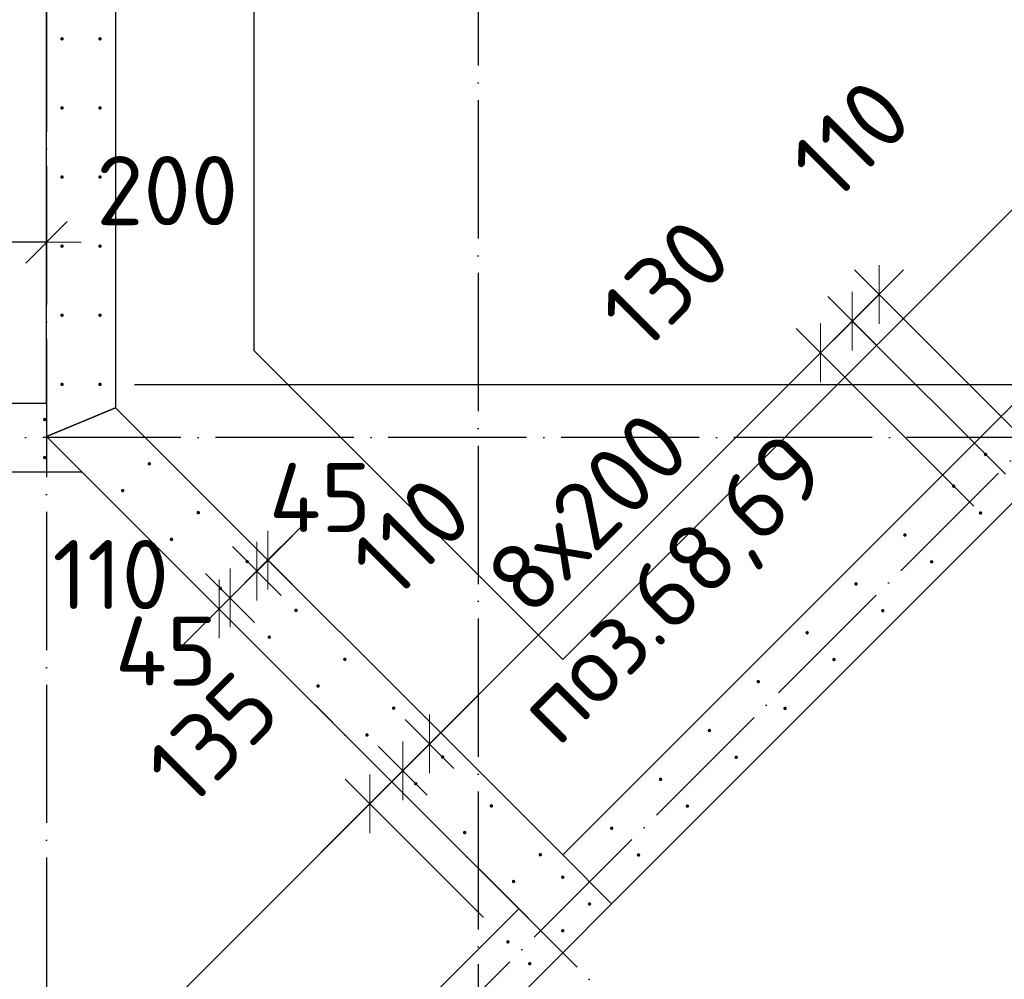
# Model space of a CAD drawing. Header units: millimetres. Extents: x 76517 to 124426, y -73423 to -21861.
# Tile 58 of 114: x 93823 to 96672, y -49768 to -46991. Entities that reach past the tile are written whole.
import ezdxf

# ---------------------------------------------------------------- set-up
doc = ezdxf.new("R2010")
doc.units = ezdxf.units.MM
doc.header["$PDMODE"] = 65
for name, pattern in [('______11', [500, 400, -50, 0, -50]), ('______2', [270, 200, -70]), ('______5', [1100, 800, -100, 100, -100])]:
    doc.linetypes.add(name, pattern=pattern)
for name, color, linetype, lineweight in [('Standard', 7, 'Continuous', 25), ('Арм.стержн. Выпуски', 180, 'Continuous', 35), ('Размерная линия_ общее_1', 7, 'Continuous', 13), ('Стена_ общее', 7, 'Continuous', 35), ('Фундамент_ общее', 7, 'Continuous', 35)]:
    doc.layers.add(name, color=color, linetype=linetype, lineweight=lineweight)
doc.layers.add('Осевая линия_ общее', color=7, linetype='______5', lineweight=13, true_color=0xa0a0a0)
doc.styles.add('ISOCPEUR', font='ISOCPEUR')
doc.dimstyles.new('DIMSTYLE_10', dxfattribs={"dimtxt": 200, "dimasz": 200, "dimexe": 0, "dimexo": 0, "dimgap": 100, "dimtad": 2, "dimdec": 0, "dimrnd": 5, "dimzin": 12, "dimdsep": 46, "dimtxsty": 'ISOCPEUR', "dimblk1": 'ALL_ML_STRICH', "dimblk2": 'ALL_ML_STRICH', "dimsah": 1, "dimcen": 0, "dimclrd": 7, "dimclre": 256, "dimclrt": 7, "dimadec": 0, "dimazin": 0, "dimtfac": 1, "dimtdec": 0, "dimtix": 1, "dimtmove": 2, "dimatfit": 3, "dimfxl": 0, "dimtvp": 1.2, "dimtzin": 0, "dimlwd": 0, "dimlwe": -3, "dimarcsym": 0})
doc.dimstyles.new('DIMSTYLE_16', dxfattribs={"dimtxt": 200, "dimasz": 200, "dimexe": 0, "dimexo": 0, "dimgap": 100, "dimtad": 2, "dimdec": 0, "dimrnd": 5, "dimzin": 12, "dimdsep": 46, "dimtxsty": 'ISOCPEUR', "dimblk1": 'ALL_ML_STRICH', "dimblk2": 'ALL_ML_STRICH', "dimsah": 1, "dimcen": 0, "dimclrd": 7, "dimclre": 256, "dimclrt": 7, "dimadec": 0, "dimazin": 0, "dimtfac": 1, "dimtdec": 0, "dimtix": 1, "dimtmove": 2, "dimatfit": 3, "dimfxl": 0, "dimtzin": 0, "dimlwd": 0, "dimlwe": -3, "dimarcsym": 0})
doc.dimstyles.new('DIMSTYLE_21', dxfattribs={"dimtxt": 200, "dimasz": 200, "dimexe": 0, "dimexo": 0, "dimgap": 100, "dimtad": 2, "dimdec": 0, "dimrnd": 5, "dimzin": 12, "dimdsep": 46, "dimtxsty": 'ISOCPEUR', "dimblk1": 'ALL_ML_STRICH', "dimblk2": 'ALL_ML_STRICH', "dimsah": 1, "dimcen": 0, "dimsd1": 1, "dimsd2": 1, "dimclrd": 7, "dimclre": 256, "dimclrt": 7, "dimadec": 0, "dimazin": 0, "dimtfac": 1, "dimtdec": 0, "dimtix": 1, "dimtmove": 2, "dimatfit": 3, "dimfxl": 0, "dimtvp": 1.2, "dimtzin": 0, "dimlwd": 0, "dimlwe": -3, "dimarcsym": 0})
doc.dimstyles.new('DIMSTYLE_6', dxfattribs={"dimtxt": 200, "dimasz": 200, "dimexe": 0, "dimexo": 0, "dimgap": 100, "dimtad": 2, "dimdec": 0, "dimrnd": 1, "dimzin": 12, "dimdsep": 46, "dimtxsty": 'ISOCPEUR', "dimblk1": 'ALL_ML_STRICH', "dimblk2": 'ALL_ML_STRICH', "dimsah": 1, "dimcen": 0, "dimclrd": 7, "dimclre": 256, "dimclrt": 7, "dimadec": 0, "dimazin": 0, "dimtfac": 1, "dimtdec": 0, "dimtix": 1, "dimtmove": 2, "dimatfit": 3, "dimfxl": 0, "dimtvp": 1.2, "dimtzin": 0, "dimlwd": 0, "dimlwe": -3, "dimarcsym": 0})

# ---------------------------------------------------------------- blocks, each defined once
blk = doc.blocks.new('ALL_ML_STRICH')
at = {"color": 0, "linetype": 'ByBlock', "lineweight": -2}
for p, q in [((0, -0.5), (0, 0.5)), ((-0.3, -0.3), (0.3, 0.3)), ((-1, 0), (0.5, 0))]:
    blk.add_line(p, q, dxfattribs=at)
blk = doc.blocks.new('*D38')
at = {"layer": 'DEFPOINTS', "color": 7, "linetype": 'Continuous', "lineweight": 13, "transparency": 33554687}
for p in [(93900, -47634.8), (93900, -47967.8), (93700, -48145)]:
    blk.add_point(p, dxfattribs=at)
at = {"layer": 'Размерная линия_ общее_1', "color": 253, "linetype": 'Continuous', "lineweight": -2, "true_color": 0xa0a0a0, "transparency": 33554687}
for p, q in [((93700, -48045), (93700, -47634.8)), ((93900, -47634.8), (93900, -47634.8))]:
    blk.add_line(p, q, dxfattribs=at)
at = {"layer": 'Размерная линия_ общее_1', "color": 7, "linetype": 'Continuous', "lineweight": -2, "transparency": 33554687}
blk.add_line((93900, -47634.8), (93700, -47634.8), dxfattribs=at)
at = {"layer": 'Размерная линия_ общее_1', "color": 7, "linetype": 'Continuous', "lineweight": 13, "transparency": 33554687, "xscale": 200, "yscale": 200, "zscale": 200}
for p, rotation in [((93700, -47634.8), 180), ((93900, -47634.8), 360)]:
    blk.add_blockref('ALL_ML_STRICH', p, dxfattribs=dict(at, rotation=rotation))
at = {"layer": 'Размерная линия_ общее_1', "color": 7, "linetype": 'Continuous', "lineweight": 13, "transparency": 33554687, "insert": (94249.5, -47485.3), "char_height": 200, "width": 600, "attachment_point": 5, "style": 'ISOCPEUR'}
blk.add_mtext('\\A1;{200}', dxfattribs=at)
blk = doc.blocks.new('СЛОЖНЫЙ_ОБЪЕКТ_0')
at = {"layer": 'Осевая линия_ общее', "color": 253, "linetype": '______11', "lineweight": -3, "true_color": 0xa0a0a0, "transparency": 33554687}
for p, q in [((84349.3, -60608.6), (98753.1, -46204.8)), ((100386.5, -54683), (94623.6, -48920.1))]:
    blk.add_line(p, q, dxfattribs=at)
blk = doc.blocks.new('*D177')
at = {"layer": 'DEFPOINTS', "color": 7, "linetype": 'Continuous', "lineweight": 13, "transparency": 33554687}
for p in [(94447.5, -48524.8), (94541, -48554.6), (94561, -48574.7)]:
    blk.add_point(p, dxfattribs=at)
at = {"layer": 'Размерная линия_ общее_1', "color": 7, "linetype": 'Continuous', "lineweight": -2, "transparency": 33554687}
blk.add_line((94541, -48554.6), (94509.1, -48586.4), dxfattribs=at)
at = {"layer": 'Размерная линия_ общее_1', "color": 253, "linetype": 'Continuous', "lineweight": -2, "true_color": 0xa0a0a0, "transparency": 33554687}
for p, q in [((94541, -48554.6), (94541, -48554.6)), ((94509.1, -48586.4), (94509.1, -48586.4))]:
    blk.add_line(p, q, dxfattribs=at)
at = {"layer": 'Размерная линия_ общее_1', "color": 7, "linetype": 'Continuous', "lineweight": 13, "transparency": 33554687, "xscale": 200, "yscale": 200, "zscale": 200}
for p, rotation in [((94509.1, -48586.4), 225.0000000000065), ((94541, -48554.6), 45.00000000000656)]:
    blk.add_blockref('ALL_ML_STRICH', p, dxfattribs=dict(at, rotation=rotation))
at = {"layer": 'Размерная линия_ общее_1', "color": 7, "linetype": 'Continuous', "lineweight": 13, "transparency": 33554687, "insert": (94691.8, -48373.4), "char_height": 200, "width": 400, "attachment_point": 5, "style": 'ISOCPEUR'}
blk.add_mtext('\\A1;{45}', dxfattribs=at)
blk = doc.blocks.new('*D178')
at = {"layer": 'DEFPOINTS', "color": 7, "linetype": 'Continuous', "lineweight": 13, "transparency": 33554687}
for p in [(94447.5, -48524.8), (94509.1, -48586.4), (94369.7, -48602.6)]:
    blk.add_point(p, dxfattribs=at)
at = {"layer": 'Размерная линия_ общее_1', "color": 253, "linetype": 'Continuous', "lineweight": -2, "true_color": 0xa0a0a0, "transparency": 33554687}
for p, q in [((94509.1, -48586.4), (94509.1, -48586.4)), ((94431.4, -48664.2), (94431.4, -48664.2))]:
    blk.add_line(p, q, dxfattribs=at)
at = {"layer": 'Размерная линия_ общее_1', "color": 7, "linetype": 'Continuous', "lineweight": -2, "transparency": 33554687}
for p, q in [((94509.1, -48586.4), (94509.1, -48586.4)), ((94431.4, -48664.2), (94431.4, -48664.2))]:
    blk.add_line(p, q, dxfattribs=at)
at = {"layer": 'Размерная линия_ общее_1', "color": 7, "linetype": 'Continuous', "lineweight": 13, "transparency": 33554687, "xscale": 200, "yscale": 200, "zscale": 200}
for p, rotation in [((94509.1, -48586.4), 45.00000000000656), ((94431.4, -48664.2), 225.0000000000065)]:
    blk.add_blockref('ALL_ML_STRICH', p, dxfattribs=dict(at, rotation=rotation))
at = {"layer": 'Размерная линия_ общее_1', "color": 7, "linetype": 'Continuous', "lineweight": 13, "transparency": 33554687, "insert": (94086.1, -48596.5), "char_height": 200, "width": 600, "attachment_point": 5, "style": 'ISOCPEUR'}
blk.add_mtext('\\A1;{110}', dxfattribs=at)
blk = doc.blocks.new('*D179')
at = {"layer": 'DEFPOINTS', "color": 7, "linetype": 'Continuous', "lineweight": 13, "transparency": 33554687}
for p in [(94369.7, -48602.6), (94431.4, -48664.2), (94426.7, -48723.2)]:
    blk.add_point(p, dxfattribs=at)
at = {"layer": 'Размерная линия_ общее_1', "color": 7, "linetype": 'Continuous', "lineweight": -2, "transparency": 33554687}
blk.add_line((94431.4, -48664.2), (94399.5, -48696), dxfattribs=at)
at = {"layer": 'Размерная линия_ общее_1', "color": 253, "linetype": 'Continuous', "lineweight": -2, "true_color": 0xa0a0a0, "transparency": 33554687}
for p, q in [((94431.4, -48664.2), (94431.4, -48664.2)), ((94399.5, -48696), (94399.5, -48696))]:
    blk.add_line(p, q, dxfattribs=at)
at = {"layer": 'Размерная линия_ общее_1', "color": 7, "linetype": 'Continuous', "lineweight": 13, "transparency": 33554687, "xscale": 200, "yscale": 200, "zscale": 200}
for p, rotation in [((94399.5, -48696), 225.0000000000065), ((94431.4, -48664.2), 45.00000000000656)]:
    blk.add_blockref('ALL_ML_STRICH', p, dxfattribs=dict(at, rotation=rotation))
at = {"layer": 'Размерная линия_ общее_1', "color": 7, "linetype": 'Continuous', "lineweight": 13, "transparency": 33554687, "insert": (94246.3, -48817.9), "char_height": 200, "width": 400, "attachment_point": 5, "style": 'ISOCPEUR'}
blk.add_mtext('\\A1;{45}', dxfattribs=at)
blk = doc.blocks.new('*D361')
at = {"layer": 'DEFPOINTS', "color": 7, "linetype": 'Continuous', "lineweight": 13, "transparency": 33554687}
for p in [(94055, -46046), (94055, -48046), (97244.3, -48046)]:
    blk.add_point(p, dxfattribs=at)
at = {"layer": 'Размерная линия_ общее_1', "color": 253, "linetype": 'Continuous', "lineweight": -2, "true_color": 0xa0a0a0, "transparency": 33554687}
for p, q in [((94155, -46046), (97244.3, -46046)), ((94155, -48046), (97244.3, -48046))]:
    blk.add_line(p, q, dxfattribs=at)
at = {"layer": 'Размерная линия_ общее_1', "color": 7, "linetype": 'Continuous', "lineweight": -2, "transparency": 33554687}
blk.add_line((97244.3, -48046), (97244.3, -46046), dxfattribs=at)
at = {"layer": 'Размерная линия_ общее_1', "color": 7, "linetype": 'Continuous', "lineweight": 13, "transparency": 33554687, "xscale": 200, "yscale": 200, "zscale": 200}
for p, rotation in [((97244.3, -46046), 90), ((97244.3, -48046), 270)]:
    blk.add_blockref('ALL_ML_STRICH', p, dxfattribs=dict(at, rotation=rotation))
at = {"layer": 'Размерная линия_ общее_1', "color": 7, "linetype": 'Continuous', "lineweight": 13, "transparency": 33554687, "insert": (96994.3, -47786), "char_height": 200, "width": 10, "attachment_point": 1, "rotation": 90, "line_spacing_factor": 0.60241, "style": 'ISOCPEUR'}
blk.add_mtext('10х200=2000', dxfattribs=at)
blk = doc.blocks.new('*D440')
at = {"layer": 'DEFPOINTS', "color": 7, "linetype": 'Continuous', "lineweight": 13, "transparency": 33554687}
for p in [(95235.6, -49659.4), (91017.4, -53077.9), (91417.2, -53477.8)]:
    blk.add_point(p, dxfattribs=at)
at = {"layer": 'Размерная линия_ общее_1', "color": 7, "linetype": 'Continuous', "lineweight": -2, "transparency": 33554687}
blk.add_line((91017.4, -53077.9), (94835.7, -49259.5), dxfattribs=at)
at = {"layer": 'Размерная линия_ общее_1', "color": 253, "linetype": 'Continuous', "lineweight": -2, "true_color": 0xa0a0a0, "transparency": 33554687}
for p, q in [((95164.9, -49588.7), (94835.7, -49259.5)), ((91346.5, -53407), (91017.4, -53077.9))]:
    blk.add_line(p, q, dxfattribs=at)
at = {"layer": 'Размерная линия_ общее_1', "color": 7, "linetype": 'Continuous', "lineweight": 13, "transparency": 33554687, "xscale": 200, "yscale": 200, "zscale": 200}
for p, rotation in [((94835.7, -49259.5), 45.0000000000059), ((91017.4, -53077.9), 225.0000000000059)]:
    blk.add_blockref('ALL_ML_STRICH', p, dxfattribs=dict(at, rotation=rotation))
at = {"layer": 'Размерная линия_ общее_1', "color": 7, "linetype": 'Continuous', "lineweight": 13, "transparency": 33554687, "insert": (92205.3, -51536.4), "char_height": 200, "width": 10, "attachment_point": 1, "rotation": 45, "line_spacing_factor": 0.60241, "style": 'ISOCPEUR'}
blk.add_mtext('27х200=5400', dxfattribs=at)
blk = doc.blocks.new('*D441')
at = {"layer": 'DEFPOINTS', "color": 7, "linetype": 'Continuous', "lineweight": 13, "transparency": 33554687}
for p in [(94969, -49201.9), (94835.7, -49259.5), (95235.6, -49659.4)]:
    blk.add_point(p, dxfattribs=at)
at = {"layer": 'Размерная линия_ общее_1', "color": 7, "linetype": 'Continuous', "lineweight": -2, "transparency": 33554687}
blk.add_line((94835.7, -49259.5), (94931.2, -49164), dxfattribs=at)
at = {"layer": 'Размерная линия_ общее_1', "color": 253, "linetype": 'Continuous', "lineweight": -2, "true_color": 0xa0a0a0, "transparency": 33554687}
for p, q in [((94931.2, -49164), (94931.2, -49164)), ((95164.9, -49588.7), (94835.7, -49259.5))]:
    blk.add_line(p, q, dxfattribs=at)
at = {"layer": 'Размерная линия_ общее_1', "color": 7, "linetype": 'Continuous', "lineweight": 13, "transparency": 33554687, "xscale": 200, "yscale": 200, "zscale": 200}
for p, rotation in [((94835.7, -49259.5), 225.0000000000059), ((94931.2, -49164), 45.0000000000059)]:
    blk.add_blockref('ALL_ML_STRICH', p, dxfattribs=dict(at, rotation=rotation))
at = {"layer": 'Размерная линия_ общее_1', "color": 7, "linetype": 'Continuous', "lineweight": 13, "transparency": 33554687, "insert": (94380.9, -49070.5), "char_height": 200, "width": 600, "attachment_point": 5, "rotation": 45, "style": 'ISOCPEUR'}
blk.add_mtext('\\A1;{135}', dxfattribs=at)
blk = doc.blocks.new('*D442')
at = {"layer": 'DEFPOINTS', "color": 7, "linetype": 'Continuous', "lineweight": 13, "transparency": 33554687}
for p in [(95046.5, -49124.4), (94931.2, -49164), (94969, -49201.9)]:
    blk.add_point(p, dxfattribs=at)
at = {"layer": 'Размерная линия_ общее_1', "color": 7, "linetype": 'Continuous', "lineweight": -2, "transparency": 33554687}
blk.add_line((94931.2, -49164), (95008.7, -49086.6), dxfattribs=at)
at = {"layer": 'Размерная линия_ общее_1', "color": 253, "linetype": 'Continuous', "lineweight": -2, "true_color": 0xa0a0a0, "transparency": 33554687}
for p, q in [((95008.7, -49086.6), (95008.7, -49086.6)), ((94931.2, -49164), (94931.2, -49164))]:
    blk.add_line(p, q, dxfattribs=at)
at = {"layer": 'Размерная линия_ общее_1', "color": 7, "linetype": 'Continuous', "lineweight": 13, "transparency": 33554687, "xscale": 200, "yscale": 200, "zscale": 200}
for p, rotation in [((94931.2, -49164), 225.0000000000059), ((95008.7, -49086.6), 45.0000000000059)]:
    blk.add_blockref('ALL_ML_STRICH', p, dxfattribs=dict(at, rotation=rotation))
at = {"layer": 'Размерная линия_ общее_1', "color": 7, "linetype": 'Continuous', "lineweight": 13, "transparency": 33554687, "insert": (94955.5, -48486.9), "char_height": 200, "width": 600, "attachment_point": 5, "rotation": 45, "style": 'ISOCPEUR'}
blk.add_mtext('\\A1;{110}', dxfattribs=at)
blk = doc.blocks.new('*D443')
at = {"layer": 'DEFPOINTS', "color": 7, "linetype": 'Continuous', "lineweight": 13, "transparency": 33554687}
for p in [(96654.5, -48469), (95008.7, -49086.6), (95046.5, -49124.4)]:
    blk.add_point(p, dxfattribs=at)
at = {"layer": 'Размерная линия_ общее_1', "color": 7, "linetype": 'Continuous', "lineweight": -2, "transparency": 33554687}
blk.add_line((95008.7, -49086.6), (96140.4, -47954.9), dxfattribs=at)
at = {"layer": 'Размерная линия_ общее_1', "color": 253, "linetype": 'Continuous', "lineweight": -2, "true_color": 0xa0a0a0, "transparency": 33554687}
for p, q in [((96583.8, -48398.3), (96140.4, -47954.9)), ((95008.7, -49086.6), (95008.7, -49086.6))]:
    blk.add_line(p, q, dxfattribs=at)
at = {"layer": 'Размерная линия_ общее_1', "color": 7, "linetype": 'Continuous', "lineweight": 13, "transparency": 33554687, "xscale": 200, "yscale": 200, "zscale": 200}
for p, rotation in [((96140.4, -47954.9), 45.0000000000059), ((95008.7, -49086.6), 225.0000000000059)]:
    blk.add_blockref('ALL_ML_STRICH', p, dxfattribs=dict(at, rotation=rotation))
at = {"layer": 'Размерная линия_ общее_1', "color": 7, "linetype": 'Continuous', "lineweight": 13, "transparency": 33554687, "insert": (95157.3, -48584.4), "char_height": 200, "width": 10, "attachment_point": 1, "rotation": 45, "line_spacing_factor": 0.60241, "style": 'ISOCPEUR'}
blk.add_mtext('8х200', dxfattribs=at)
blk = doc.blocks.new('*D444')
at = {"layer": 'DEFPOINTS', "color": 7, "linetype": 'Continuous', "lineweight": 13, "transparency": 33554687}
for p in [(96140.4, -47954.9), (96746.4, -48377), (96654.5, -48469)]:
    blk.add_point(p, dxfattribs=at)
at = {"layer": 'Размерная линия_ общее_1', "color": 7, "linetype": 'Continuous', "lineweight": -2, "transparency": 33554687}
blk.add_line((96140.4, -47954.9), (96232.3, -47862.9), dxfattribs=at)
at = {"layer": 'Размерная линия_ общее_1', "color": 253, "linetype": 'Continuous', "lineweight": -2, "true_color": 0xa0a0a0, "transparency": 33554687}
for p, q in [((96675.7, -48306.3), (96232.3, -47862.9)), ((96583.8, -48398.3), (96140.4, -47954.9))]:
    blk.add_line(p, q, dxfattribs=at)
at = {"layer": 'Размерная линия_ общее_1', "color": 7, "linetype": 'Continuous', "lineweight": 13, "transparency": 33554687, "xscale": 200, "yscale": 200, "zscale": 200}
for p, rotation in [((96232.3, -47862.9), 45.0000000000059), ((96140.4, -47954.9), 225.0000000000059)]:
    blk.add_blockref('ALL_ML_STRICH', p, dxfattribs=dict(at, rotation=rotation))
at = {"layer": 'Размерная линия_ общее_1', "color": 7, "linetype": 'Continuous', "lineweight": 13, "transparency": 33554687, "insert": (95692.1, -47754.1), "char_height": 200, "width": 600, "attachment_point": 5, "rotation": 45, "style": 'ISOCPEUR'}
blk.add_mtext('\\A1;{130}', dxfattribs=at)
blk = doc.blocks.new('*D445')
at = {"layer": 'DEFPOINTS', "color": 7, "linetype": 'Continuous', "lineweight": 13, "transparency": 33554687}
for p in [(96232.3, -47862.9), (96823.9, -48299.6), (96746.4, -48377)]:
    blk.add_point(p, dxfattribs=at)
at = {"layer": 'Размерная линия_ общее_1', "color": 7, "linetype": 'Continuous', "lineweight": -2, "transparency": 33554687}
blk.add_line((96232.3, -47862.9), (96309.8, -47785.5), dxfattribs=at)
at = {"layer": 'Размерная линия_ общее_1', "color": 253, "linetype": 'Continuous', "lineweight": -2, "true_color": 0xa0a0a0, "transparency": 33554687}
for p, q in [((96753.2, -48228.9), (96309.8, -47785.5)), ((96675.7, -48306.3), (96232.3, -47862.9))]:
    blk.add_line(p, q, dxfattribs=at)
at = {"layer": 'Размерная линия_ общее_1', "color": 7, "linetype": 'Continuous', "lineweight": 13, "transparency": 33554687, "xscale": 200, "yscale": 200, "zscale": 200}
for p, rotation in [((96232.3, -47862.9), 225.0000000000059), ((96309.8, -47785.5), 45.0000000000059)]:
    blk.add_blockref('ALL_ML_STRICH', p, dxfattribs=dict(at, rotation=rotation))
at = {"layer": 'Размерная линия_ общее_1', "color": 7, "linetype": 'Continuous', "lineweight": 13, "transparency": 33554687, "insert": (96228.3, -47336.3), "char_height": 200, "width": 600, "attachment_point": 5, "rotation": 45, "style": 'ISOCPEUR'}
blk.add_mtext('\\A1;{110}', dxfattribs=at)

msp = doc.modelspace()

# ---------------------------------------------------------------- hatches: boundary and pattern name
at = {"layer": 'Арм.стержн. Выпуски', "linetype": 'Continuous', "lineweight": 35, "transparency": 33554687}
for points in [[(93950, -47046), (93949.6, -47044.1), (93948.5, -47042.5), (93946.9, -47041.4), (93945, -47041), (93943.1, -47041.4), (93941.5, -47042.5), (93940.4, -47044.1), (93940, -47046), (93940.4, -47047.9), (93941.5, -47049.5), (93943.1, -47050.6), (93945, -47051), (93946.9, -47050.6), (93948.5, -47049.5), (93949.6, -47047.9)], [(94060, -47046), (94059.6, -47044.1), (94058.5, -47042.5), (94056.9, -47041.4), (94055, -47041), (94053.1, -47041.4), (94051.5, -47042.5), (94050.4, -47044.1), (94050, -47046), (94050.4, -47047.9), (94051.5, -47049.5), (94053.1, -47050.6), (94055, -47051), (94056.9, -47050.6), (94058.5, -47049.5), (94059.6, -47047.9)], [(93950, -47246), (93949.6, -47244.1), (93948.5, -47242.5), (93946.9, -47241.4), (93945, -47241), (93943.1, -47241.4), (93941.5, -47242.5), (93940.4, -47244.1), (93940, -47246), (93940.4, -47247.9), (93941.5, -47249.5), (93943.1, -47250.6), (93945, -47251), (93946.9, -47250.6), (93948.5, -47249.5), (93949.6, -47247.9)], [(94060, -47246), (94059.6, -47244.1), (94058.5, -47242.5), (94056.9, -47241.4), (94055, -47241), (94053.1, -47241.4), (94051.5, -47242.5), (94050.4, -47244.1), (94050, -47246), (94050.4, -47247.9), (94051.5, -47249.5), (94053.1, -47250.6), (94055, -47251), (94056.9, -47250.6), (94058.5, -47249.5), (94059.6, -47247.9)], [(93950, -47446), (93949.6, -47444.1), (93948.5, -47442.5), (93946.9, -47441.4), (93945, -47441), (93943.1, -47441.4), (93941.5, -47442.5), (93940.4, -47444.1), (93940, -47446), (93940.4, -47447.9), (93941.5, -47449.5), (93943.1, -47450.6), (93945, -47451), (93946.9, -47450.6), (93948.5, -47449.5), (93949.6, -47447.9)], [(94060, -47446), (94059.6, -47444.1), (94058.5, -47442.5), (94056.9, -47441.4), (94055, -47441), (94053.1, -47441.4), (94051.5, -47442.5), (94050.4, -47444.1), (94050, -47446), (94050.4, -47447.9), (94051.5, -47449.5), (94053.1, -47450.6), (94055, -47451), (94056.9, -47450.6), (94058.5, -47449.5), (94059.6, -47447.9)], [(93950, -47646), (93949.6, -47644.1), (93948.5, -47642.5), (93946.9, -47641.4), (93945, -47641), (93943.1, -47641.4), (93941.5, -47642.5), (93940.4, -47644.1), (93940, -47646), (93940.4, -47647.9), (93941.5, -47649.5), (93943.1, -47650.6), (93945, -47651), (93946.9, -47650.6), (93948.5, -47649.5), (93949.6, -47647.9)], [(94060, -47646), (94059.6, -47644.1), (94058.5, -47642.5), (94056.9, -47641.4), (94055, -47641), (94053.1, -47641.4), (94051.5, -47642.5), (94050.4, -47644.1), (94050, -47646), (94050.4, -47647.9), (94051.5, -47649.5), (94053.1, -47650.6), (94055, -47651), (94056.9, -47650.6), (94058.5, -47649.5), (94059.6, -47647.9)], [(93950, -47846), (93949.6, -47844.1), (93948.5, -47842.5), (93946.9, -47841.4), (93945, -47841), (93943.1, -47841.4), (93941.5, -47842.5), (93940.4, -47844.1), (93940, -47846), (93940.4, -47847.9), (93941.5, -47849.5), (93943.1, -47850.6), (93945, -47851), (93946.9, -47850.6), (93948.5, -47849.5), (93949.6, -47847.9)], [(94060, -47846), (94059.6, -47844.1), (94058.5, -47842.5), (94056.9, -47841.4), (94055, -47841), (94053.1, -47841.4), (94051.5, -47842.5), (94050.4, -47844.1), (94050, -47846), (94050.4, -47847.9), (94051.5, -47849.5), (94053.1, -47850.6), (94055, -47851), (94056.9, -47850.6), (94058.5, -47849.5), (94059.6, -47847.9)], [(93950, -48046), (93949.6, -48044.1), (93948.5, -48042.5), (93946.9, -48041.4), (93945, -48041), (93943.1, -48041.4), (93941.5, -48042.5), (93940.4, -48044.1), (93940, -48046), (93940.4, -48047.9), (93941.5, -48049.5), (93943.1, -48050.6), (93945, -48051), (93946.9, -48050.6), (93948.5, -48049.5), (93949.6, -48047.9)], [(94060, -48046), (94059.6, -48044.1), (94058.5, -48042.5), (94056.9, -48041.4), (94055, -48041), (94053.1, -48041.4), (94051.5, -48042.5), (94050.4, -48044.1), (94050, -48046), (94050.4, -48047.9), (94051.5, -48049.5), (94053.1, -48050.6), (94055, -48051), (94056.9, -48050.6), (94058.5, -48049.5), (94059.6, -48047.9)], [(93900, -48147.8), (93899.6, -48145.9), (93898.5, -48144.2), (93896.9, -48143.2), (93895, -48142.8), (93893.1, -48143.2), (93891.5, -48144.2), (93890.4, -48145.9), (93890, -48147.8), (93890.4, -48149.7), (93891.5, -48151.3), (93893.1, -48152.4), (93895, -48152.8), (93896.9, -48152.4), (93898.5, -48151.3), (93899.6, -48149.7)], [(96623, -48248.6), (96622.7, -48246.7), (96621.6, -48245.1), (96620, -48244), (96618, -48243.6), (96616.1, -48244), (96614.5, -48245.1), (96613.4, -48246.7), (96613, -48248.6), (96613.4, -48250.5), (96614.5, -48252.1), (96616.1, -48253.2), (96618, -48253.6), (96620, -48253.2), (96621.6, -48252.1), (96622.7, -48250.5)], [(93900, -48257.8), (93899.6, -48255.9), (93898.5, -48254.2), (93896.9, -48253.2), (93895, -48252.8), (93893.1, -48253.2), (93891.5, -48254.2), (93890.4, -48255.9), (93890, -48257.8), (93890.4, -48259.7), (93891.5, -48261.3), (93893.1, -48262.4), (93895, -48262.8), (93896.9, -48262.4), (93898.5, -48261.3), (93899.6, -48259.7)], [(94202.9, -48275.9), (94202.6, -48274), (94201.5, -48272.4), (94199.9, -48271.3), (94197.9, -48270.9), (94196, -48271.3), (94194.4, -48272.4), (94193.3, -48274), (94192.9, -48275.9), (94193.3, -48277.8), (94194.4, -48279.4), (94196, -48280.5), (94197.9, -48280.9), (94199.9, -48280.5), (94201.5, -48279.4), (94202.6, -48277.8)], [(94125.5, -48353.3), (94125.1, -48351.4), (94124, -48349.8), (94122.4, -48348.7), (94120.5, -48348.3), (94118.6, -48348.7), (94117, -48349.8), (94115.9, -48351.4), (94115.5, -48353.3), (94115.9, -48355.3), (94117, -48356.9), (94118.6, -48358), (94120.5, -48358.3), (94122.4, -48358), (94124, -48356.9), (94125.1, -48355.3)], [(96531.1, -48340.6), (96530.7, -48338.7), (96529.6, -48337.1), (96528, -48336), (96526.1, -48335.6), (96524.2, -48336), (96522.5, -48337.1), (96521.5, -48338.7), (96521.1, -48340.6), (96521.5, -48342.5), (96522.5, -48344.2), (96524.2, -48345.2), (96526.1, -48345.6), (96528, -48345.2), (96529.6, -48344.2), (96530.7, -48342.5)], [(94344.4, -48417.3), (94344, -48415.4), (94342.9, -48413.8), (94341.3, -48412.7), (94339.4, -48412.3), (94337.5, -48412.7), (94335.8, -48413.8), (94334.8, -48415.4), (94334.4, -48417.3), (94334.8, -48419.2), (94335.8, -48420.9), (94337.5, -48421.9), (94339.4, -48422.3), (94341.3, -48421.9), (94342.9, -48420.9), (94344, -48419.2)], [(96608.5, -48418.1), (96608.1, -48416.2), (96607.1, -48414.5), (96605.4, -48413.5), (96603.5, -48413.1), (96601.6, -48413.5), (96600, -48414.5), (96598.9, -48416.2), (96598.5, -48418.1), (96598.9, -48420), (96600, -48421.6), (96601.6, -48422.7), (96603.5, -48423.1), (96605.4, -48422.7), (96607.1, -48421.6), (96608.1, -48420)], [(96389.7, -48482), (96389.3, -48480.1), (96388.2, -48478.5), (96386.6, -48477.4), (96384.7, -48477), (96382.7, -48477.4), (96381.1, -48478.5), (96380, -48480.1), (96379.7, -48482), (96380, -48484), (96381.1, -48485.6), (96382.7, -48486.7), (96384.7, -48487), (96386.6, -48486.7), (96388.2, -48485.6), (96389.3, -48484)], [(94266.9, -48494.8), (94266.5, -48492.9), (94265.5, -48491.2), (94263.8, -48490.1), (94261.9, -48489.8), (94260, -48490.1), (94258.4, -48491.2), (94257.3, -48492.9), (94256.9, -48494.8), (94257.3, -48496.7), (94258.4, -48498.3), (94260, -48499.4), (94261.9, -48499.8), (94263.8, -48499.4), (94265.5, -48498.3), (94266.5, -48496.7)], [(94485.8, -48558.7), (94485.4, -48556.8), (94484.3, -48555.2), (94482.7, -48554.1), (94480.8, -48553.7), (94478.9, -48554.1), (94477.3, -48555.2), (94476.2, -48556.8), (94475.8, -48558.7), (94476.2, -48560.7), (94477.3, -48562.3), (94478.9, -48563.4), (94480.8, -48563.7), (94482.7, -48563.4), (94484.3, -48562.3), (94485.4, -48560.7)], [(96467.1, -48559.5), (96466.7, -48557.6), (96465.6, -48556), (96464, -48554.9), (96462.1, -48554.5), (96460.2, -48554.9), (96458.6, -48556), (96457.5, -48557.6), (96457.1, -48559.5), (96457.5, -48561.4), (96458.6, -48563), (96460.2, -48564.1), (96462.1, -48564.5), (96464, -48564.1), (96465.6, -48563), (96466.7, -48561.4)], [(96248.2, -48623.5), (96247.9, -48621.5), (96246.8, -48619.9), (96245.1, -48618.8), (96243.2, -48618.5), (96241.3, -48618.8), (96239.7, -48619.9), (96238.6, -48621.5), (96238.2, -48623.5), (96238.6, -48625.4), (96239.7, -48627), (96241.3, -48628.1), (96243.2, -48628.5), (96245.1, -48628.1), (96246.8, -48627), (96247.9, -48625.4)], [(94408.3, -48636.2), (94408, -48634.3), (94406.9, -48632.7), (94405.3, -48631.6), (94403.3, -48631.2), (94401.4, -48631.6), (94399.8, -48632.7), (94398.7, -48634.3), (94398.3, -48636.2), (94398.7, -48638.1), (94399.8, -48639.7), (94401.4, -48640.8), (94403.3, -48641.2), (94405.3, -48640.8), (94406.9, -48639.7), (94408, -48638.1)], [(94627.2, -48700.2), (94626.8, -48698.2), (94625.7, -48696.6), (94624.1, -48695.5), (94622.2, -48695.2), (94620.3, -48695.5), (94618.7, -48696.6), (94617.6, -48698.2), (94617.2, -48700.2), (94617.6, -48702.1), (94618.7, -48703.7), (94620.3, -48704.8), (94622.2, -48705.2), (94624.1, -48704.8), (94625.7, -48703.7), (94626.8, -48702.1)], [(96325.7, -48700.9), (96325.3, -48699), (96324.2, -48697.4), (96322.6, -48696.3), (96320.7, -48695.9), (96318.8, -48696.3), (96317.2, -48697.4), (96316.1, -48699), (96315.7, -48700.9), (96316.1, -48702.8), (96317.2, -48704.4), (96318.8, -48705.5), (96320.7, -48705.9), (96322.6, -48705.5), (96324.2, -48704.4), (96325.3, -48702.8)], [(96106.8, -48764.9), (96106.4, -48763), (96105.4, -48761.3), (96103.7, -48760.3), (96101.8, -48759.9), (96099.9, -48760.3), (96098.3, -48761.3), (96097.2, -48763), (96096.8, -48764.9), (96097.2, -48766.8), (96098.3, -48768.4), (96099.9, -48769.5), (96101.8, -48769.9), (96103.7, -48769.5), (96105.4, -48768.4), (96106.4, -48766.8)], [(94549.8, -48777.6), (94549.4, -48775.7), (94548.3, -48774.1), (94546.7, -48773), (94544.8, -48772.6), (94542.8, -48773), (94541.2, -48774.1), (94540.1, -48775.7), (94539.8, -48777.6), (94540.1, -48779.5), (94541.2, -48781.1), (94542.8, -48782.2), (94544.8, -48782.6), (94546.7, -48782.2), (94548.3, -48781.1), (94549.4, -48779.5)], [(94768.6, -48841.6), (94768.3, -48839.7), (94767.2, -48838), (94765.5, -48837), (94763.6, -48836.6), (94761.7, -48837), (94760.1, -48838), (94759, -48839.7), (94758.6, -48841.6), (94759, -48843.5), (94760.1, -48845.1), (94761.7, -48846.2), (94763.6, -48846.6), (94765.5, -48846.2), (94767.2, -48845.1), (94768.3, -48843.5)], [(96184.3, -48842.3), (96183.9, -48840.4), (96182.8, -48838.8), (96181.2, -48837.7), (96179.3, -48837.3), (96177.4, -48837.7), (96175.7, -48838.8), (96174.6, -48840.4), (96174.3, -48842.3), (96174.6, -48844.2), (96175.7, -48845.9), (96177.4, -48847), (96179.3, -48847.3), (96181.2, -48847), (96182.8, -48845.9), (96183.9, -48844.2)], [(95965.4, -48906.3), (95965, -48904.4), (95963.9, -48902.8), (95962.3, -48901.7), (95960.4, -48901.3), (95958.5, -48901.7), (95956.9, -48902.8), (95955.8, -48904.4), (95955.4, -48906.3), (95955.8, -48908.2), (95956.9, -48909.8), (95958.5, -48910.9), (95960.4, -48911.3), (95962.3, -48910.9), (95963.9, -48909.8), (95965, -48908.2)], [(94691.2, -48919), (94690.8, -48917.1), (94689.7, -48915.5), (94688.1, -48914.4), (94686.2, -48914), (94684.3, -48914.4), (94682.6, -48915.5), (94681.6, -48917.1), (94681.2, -48919), (94681.6, -48920.9), (94682.6, -48922.6), (94684.3, -48923.7), (94686.2, -48924), (94688.1, -48923.7), (94689.7, -48922.6), (94690.8, -48920.9)], [(94910.1, -48983), (94909.7, -48981.1), (94908.6, -48979.5), (94907, -48978.4), (94905.1, -48978), (94903.1, -48978.4), (94901.5, -48979.5), (94900.4, -48981.1), (94900.1, -48983), (94900.4, -48984.9), (94901.5, -48986.5), (94903.1, -48987.6), (94905.1, -48988), (94907, -48987.6), (94908.6, -48986.5), (94909.7, -48984.9)], [(96042.8, -48983.8), (96042.5, -48981.8), (96041.4, -48980.2), (96039.8, -48979.1), (96037.8, -48978.8), (96035.9, -48979.1), (96034.3, -48980.2), (96033.2, -48981.8), (96032.8, -48983.8), (96033.2, -48985.7), (96034.3, -48987.3), (96035.9, -48988.4), (96037.8, -48988.8), (96039.8, -48988.4), (96041.4, -48987.3), (96042.5, -48985.7)], [(95824, -49047.7), (95823.6, -49045.8), (95822.5, -49044.2), (95820.9, -49043.1), (95819, -49042.7), (95817.1, -49043.1), (95815.4, -49044.2), (95814.4, -49045.8), (95814, -49047.7), (95814.4, -49049.6), (95815.4, -49051.3), (95817.1, -49052.3), (95819, -49052.7), (95820.9, -49052.3), (95822.5, -49051.3), (95823.6, -49049.6)], [(94832.6, -49060.5), (94832.2, -49058.5), (94831.1, -49056.9), (94829.5, -49055.8), (94827.6, -49055.5), (94825.7, -49055.8), (94824.1, -49056.9), (94823, -49058.5), (94822.6, -49060.5), (94823, -49062.4), (94824.1, -49064), (94825.7, -49065.1), (94827.6, -49065.5), (94829.5, -49065.1), (94831.1, -49064), (94832.2, -49062.4)], [(95051.5, -49124.4), (95051.1, -49122.5), (95050, -49120.9), (95048.4, -49119.8), (95046.5, -49119.4), (95044.6, -49119.8), (95042.9, -49120.9), (95041.9, -49122.5), (95041.5, -49124.4), (95041.9, -49126.3), (95042.9, -49128), (95044.6, -49129), (95046.5, -49129.4), (95048.4, -49129), (95050, -49128), (95051.1, -49126.3)], [(95901.4, -49125.2), (95901, -49123.3), (95900, -49121.6), (95898.3, -49120.6), (95896.4, -49120.2), (95894.5, -49120.6), (95892.9, -49121.6), (95891.8, -49123.3), (95891.4, -49125.2), (95891.8, -49127.1), (95892.9, -49128.7), (95894.5, -49129.8), (95896.4, -49130.2), (95898.3, -49129.8), (95900, -49128.7), (95901, -49127.1)], [(95682.6, -49189.1), (95682.2, -49187.2), (95681.1, -49185.6), (95679.5, -49184.5), (95677.6, -49184.1), (95675.6, -49184.5), (95674, -49185.6), (95672.9, -49187.2), (95672.6, -49189.1), (95672.9, -49191.1), (95674, -49192.7), (95675.6, -49193.8), (95677.6, -49194.1), (95679.5, -49193.8), (95681.1, -49192.7), (95682.2, -49191.1)], [(94974, -49201.9), (94973.6, -49200), (94972.6, -49198.3), (94970.9, -49197.3), (94969, -49196.9), (94967.1, -49197.3), (94965.5, -49198.3), (94964.4, -49200), (94964, -49201.9), (94964.4, -49203.8), (94965.5, -49205.4), (94967.1, -49206.5), (94969, -49206.9), (94970.9, -49206.5), (94972.6, -49205.4), (94973.6, -49203.8)], [(95192.9, -49265.8), (95192.5, -49263.9), (95191.4, -49262.3), (95189.8, -49261.2), (95187.9, -49260.8), (95186, -49261.2), (95184.4, -49262.3), (95183.3, -49263.9), (95182.9, -49265.8), (95183.3, -49267.8), (95184.4, -49269.4), (95186, -49270.5), (95187.9, -49270.8), (95189.8, -49270.5), (95191.4, -49269.4), (95192.5, -49267.8)], [(95760, -49266.6), (95759.6, -49264.7), (95758.5, -49263.1), (95756.9, -49262), (95755, -49261.6), (95753.1, -49262), (95751.5, -49263.1), (95750.4, -49264.7), (95750, -49266.6), (95750.4, -49268.5), (95751.5, -49270.1), (95753.1, -49271.2), (95755, -49271.6), (95756.9, -49271.2), (95758.5, -49270.1), (95759.6, -49268.5)], [(95541.1, -49330.6), (95540.7, -49328.7), (95539.7, -49327), (95538, -49325.9), (95536.1, -49325.6), (95534.2, -49325.9), (95532.6, -49327), (95531.5, -49328.7), (95531.1, -49330.6), (95531.5, -49332.5), (95532.6, -49334.1), (95534.2, -49335.2), (95536.1, -49335.6), (95538, -49335.2), (95539.7, -49334.1), (95540.7, -49332.5)], [(95115.4, -49343.3), (95115.1, -49341.4), (95114, -49339.8), (95112.4, -49338.7), (95110.4, -49338.3), (95108.5, -49338.7), (95106.9, -49339.8), (95105.8, -49341.4), (95105.4, -49343.3), (95105.8, -49345.2), (95106.9, -49346.8), (95108.5, -49347.9), (95110.4, -49348.3), (95112.4, -49347.9), (95114, -49346.8), (95115.1, -49345.2)], [(95334.3, -49407.3), (95333.9, -49405.4), (95332.9, -49403.7), (95331.2, -49402.6), (95329.3, -49402.3), (95327.4, -49402.6), (95325.8, -49403.7), (95324.7, -49405.4), (95324.3, -49407.3), (95324.7, -49409.2), (95325.8, -49410.8), (95327.4, -49411.9), (95329.3, -49412.3), (95331.2, -49411.9), (95332.9, -49410.8), (95333.9, -49409.2)], [(95618.6, -49408), (95618.2, -49406.1), (95617.1, -49404.5), (95615.5, -49403.4), (95613.6, -49403), (95611.7, -49403.4), (95610, -49404.5), (95609, -49406.1), (95608.6, -49408), (95609, -49409.9), (95610, -49411.6), (95611.7, -49412.6), (95613.6, -49413), (95615.5, -49412.6), (95617.1, -49411.6), (95618.2, -49409.9)], [(95399.5, -49472.2), (95399.1, -49470.3), (95398, -49468.7), (95396.4, -49467.6), (95394.5, -49467.2), (95392.5, -49467.6), (95390.9, -49468.7), (95389.8, -49470.3), (95389.5, -49472.2), (95389.8, -49474.2), (95390.9, -49475.8), (95392.5, -49476.9), (95394.5, -49477.2), (95396.4, -49476.9), (95398, -49475.8), (95399.1, -49474.2)], [(95256.9, -49484.7), (95256.5, -49482.8), (95255.4, -49481.2), (95253.8, -49480.1), (95251.9, -49479.7), (95250, -49480.1), (95248.3, -49481.2), (95247.2, -49482.8), (95246.9, -49484.7), (95247.2, -49486.6), (95248.3, -49488.3), (95250, -49489.3), (95251.9, -49489.7), (95253.8, -49489.3), (95255.4, -49488.3), (95256.5, -49486.6)], [(95476.8, -49549.8), (95476.4, -49547.9), (95475.4, -49546.2), (95473.7, -49545.2), (95471.8, -49544.8), (95469.9, -49545.2), (95468.3, -49546.2), (95467.2, -49547.9), (95466.8, -49549.8), (95467.2, -49551.7), (95468.3, -49553.3), (95469.9, -49554.4), (95471.8, -49554.8), (95473.7, -49554.4), (95475.4, -49553.3), (95476.4, -49551.7)], [(95399.4, -49627.2), (95399, -49625.3), (95397.9, -49623.7), (95396.3, -49622.6), (95394.4, -49622.2), (95392.4, -49622.6), (95390.8, -49623.7), (95389.7, -49625.3), (95389.4, -49627.2), (95389.7, -49629.1), (95390.8, -49630.7), (95392.4, -49631.8), (95394.4, -49632.2), (95396.3, -49631.8), (95397.9, -49630.7), (95399, -49629.1)], [(95240.6, -49659.4), (95240.2, -49657.5), (95239.1, -49655.8), (95237.5, -49654.8), (95235.6, -49654.4), (95233.7, -49654.8), (95232.1, -49655.8), (95231, -49657.5), (95230.6, -49659.4), (95231, -49661.3), (95232.1, -49662.9), (95233.7, -49664), (95235.6, -49664.4), (95237.5, -49664), (95239.1, -49662.9), (95240.2, -49661.3)], [(95303.9, -49722.7), (95303.5, -49720.8), (95302.5, -49719.1), (95300.8, -49718.1), (95298.9, -49717.7), (95297, -49718.1), (95295.4, -49719.1), (95294.3, -49720.8), (95293.9, -49722.7), (95294.3, -49724.6), (95295.4, -49726.2), (95297, -49727.3), (95298.9, -49727.7), (95300.8, -49727.3), (95302.5, -49726.2), (95303.5, -49724.6)]]:
    msp.add_hatch(color=4, dxfattribs=at).paths.add_polyline_path(points)

# ---------------------------------------------------------------- linework, layer by layer
at = {"layer": 'Осевая линия_ общее', "color": 253, "linetype": '______11', "lineweight": -3, "true_color": 0xa0a0a0, "transparency": 33554687}
for p, q in [((93900, -23410), (93900, -72827.9)), ((95150, -29220), (95150, -72827.9)), ((97790, -48200), (77142.2, -48200))]:
    msp.add_line(p, q, dxfattribs=at)
at = {"layer": 'Стена_ общее', "color": 7, "linetype": 'Continuous', "lineweight": 25, "transparency": 33554687}
for p, q in [((94100, -38410), (94100, -48113.6)), ((94100, -38410), (94100, -48113.6)), ((93900, -48100), (93900, -45000)), ((93900, -48100), (93900, -45000)), ((92650, -48100), (93900, -48100)), ((92650, -48100), (93900, -48100)), ((95394.4, -49408), (96695.4, -48106.9)), ((95394.4, -49408), (96695.4, -48106.9)), ((94100, -48113.6), (93900, -48196.5)), ((93900, -48196.5), (94100, -48113.6)), ((94100, -48113.6), (93900, -48196.5)), ((93900, -48196.5), (94100, -48113.6)), ((94100, -48113.6), (95394.4, -49408)), ((94100, -48113.6), (95394.4, -49408)), ((93900, -48196.5), (94003.5, -48300)), ((94003.5, -48300), (93900, -48196.5)), ((93900, -48196.5), (94003.5, -48300)), ((94003.5, -48300), (93900, -48196.5)), ((94003.5, -48300), (92650, -48300)), ((94003.5, -48300), (92650, -48300)), ((95267.1, -49563.6), (94003.5, -48300)), ((95267.1, -49563.6), (94003.5, -48300)), ((96695.4, -48389.8), (95535.8, -49549.4)), ((96695.4, -48389.8), (95535.8, -49549.4)), ((95535.8, -49549.4), (95394.4, -49690.8)), ((95535.8, -49549.4), (95394.4, -49690.8)), ((94545.8, -50284.8), (95267.1, -49563.6)), ((94545.8, -50284.8), (95267.1, -49563.6)), ((95267.1, -49563.6), (95394.4, -49690.8)), ((95394.4, -49690.8), (95267.1, -49563.6)), ((95267.1, -49563.6), (95394.4, -49690.8)), ((95394.4, -49690.8), (95267.1, -49563.6)), ((95394.4, -49690.8), (94673.1, -50412.1)), ((95394.4, -49690.8), (94673.1, -50412.1))]:
    msp.add_line(p, q, dxfattribs=at)
at = {"layer": 'Стена_ общее', "color": 253, "linetype": '______2', "lineweight": 18, "true_color": 0xababab, "transparency": 33554687}
msp.add_line((95535.8, -49549.4), (95394.4, -49408), dxfattribs=at)
msp.add_line((95535.8, -49549.4), (95394.4, -49408), dxfattribs=at)
at = {"layer": 'Фундамент_ общее', "color": 7, "lineweight": 25, "transparency": 33554687}
for p, q in [((94500, -38810), (94500, -47948)), ((95394.4, -48842.3), (96695.4, -47541.2)), ((94500, -47948), (95394.4, -48842.3))]:
    msp.add_line(p, q, dxfattribs=at)
at = {"layer": 'Фундамент_ общее', "color": 7, "linetype": 'Continuous', "lineweight": 25, "transparency": 33554687}
for p, q in [((94500, -38810), (94500, -47948)), ((95394.4, -48842.3), (96695.4, -47541.2)), ((94500, -47948), (95394.4, -48842.3))]:
    msp.add_line(p, q, dxfattribs=at)

# ---------------------------------------------------------------- block references
at = {"layer": 'Осевая линия_ общее', "color": 253, "linetype": '______11', "lineweight": -3, "true_color": 0xa0a0a0, "transparency": 33554687}
msp.add_blockref('СЛОЖНЫЙ_ОБЪЕКТ_0', (0, 0), dxfattribs=at)

# ---------------------------------------------------------------- texts
at = {"layer": 'Standard', "color": 7, "linetype": 'Continuous', "lineweight": 13, "transparency": 33554687, "insert": (95635, -48563.9), "char_height": 200, "width": 1196.491, "attachment_point": 2, "rotation": 45, "style": 'ISOCPEUR'}
msp.add_mtext('\\A1;{\\fISOCPEUR|i0|b0;\\H200.000000;\\W1.000000;\\C7;поз.68,69}\\P', dxfattribs=at)

# ---------------------------------------------------------------- dimensions: what is measured, and where the dimension line sits
at = {"layer": 'Размерная линия_ общее_1', "color": 7, "linetype": 'Continuous', "lineweight": 13, "transparency": 33554687}
for base, p1, p2, angle, text, picture, middle in [((97244.3, -46046), (94155, -48046), (94155, -46046), 90, '10х200=2000', '*D361', (97144.3, -47046)), ((96140.4, -47954.9), (95008.7, -49086.6), (96583.8, -48398.3), 45, '8х200', '*D443', (95503.8, -48450)), ((94835.7, -49259.5), (91346.5, -53407), (95164.9, -49588.7), 45, '27х200=5400', '*D440', (92855.8, -51098))]:
    dim = msp.add_linear_dim(base=base, p1=p1, p2=p2, angle=angle, text=text, dimstyle='DIMSTYLE_16', override={"dimpost": '<>', "dimclrd": 7, "dimclre": 253, "dimclrt": 7, "dimlwd": 0, "dimlwe": 65533}, dxfattribs=at)
    dim.commit()
    dim.dimension.update_dxf_attribs({"geometry": picture, "text_midpoint": middle, "dimtype": 160})
for base, p1, p2, angle, dimstyle, picture, middle in [((96309.8, -47785.5), (96675.7, -48306.3), (96753.2, -48228.9), 45, 'DIMSTYLE_10', '*D445', (96228.3, -47336.3)), ((93700, -47634.8), (93900, -47634.8), (93700, -48045), 180, 'DIMSTYLE_6', '*D38', (94249.5, -47485.3)), ((96232.3, -47862.9), (96583.8, -48398.3), (96675.7, -48306.3), 45, 'DIMSTYLE_10', '*D444', (95692.1, -47754.1)), ((95008.7, -49086.6), (94931.2, -49164), (95008.7, -49086.6), 45, 'DIMSTYLE_10', '*D442', (94955.5, -48486.9)), ((94509.1, -48586.4), (94541, -48554.6), (94509.1, -48586.4), 225, 'DIMSTYLE_10', '*D177', (94691.8, -48373.4)), ((94431.4, -48664.2), (94509.1, -48586.4), (94431.4, -48664.2), 225, 'DIMSTYLE_21', '*D178', (94086.1, -48596.5)), ((94399.5, -48696), (94431.4, -48664.2), (94399.5, -48696), 225, 'DIMSTYLE_10', '*D179', (94246.3, -48817.9)), ((94931.2, -49164), (95164.9, -49588.7), (94931.2, -49164), 45, 'DIMSTYLE_10', '*D441', (94380.9, -49070.5))]:
    dim = msp.add_linear_dim(base=base, p1=p1, p2=p2, angle=angle, dimstyle=dimstyle, override={"dimpost": '<>', "dimclrd": 7, "dimclre": 253, "dimclrt": 7, "dimlwd": 0, "dimlwe": 65533}, dxfattribs=at)
    dim.commit()
    dim.dimension.update_dxf_attribs({"geometry": picture, "text_midpoint": middle, "dimtype": 160})

doc.saveas('drawing.dxf')
